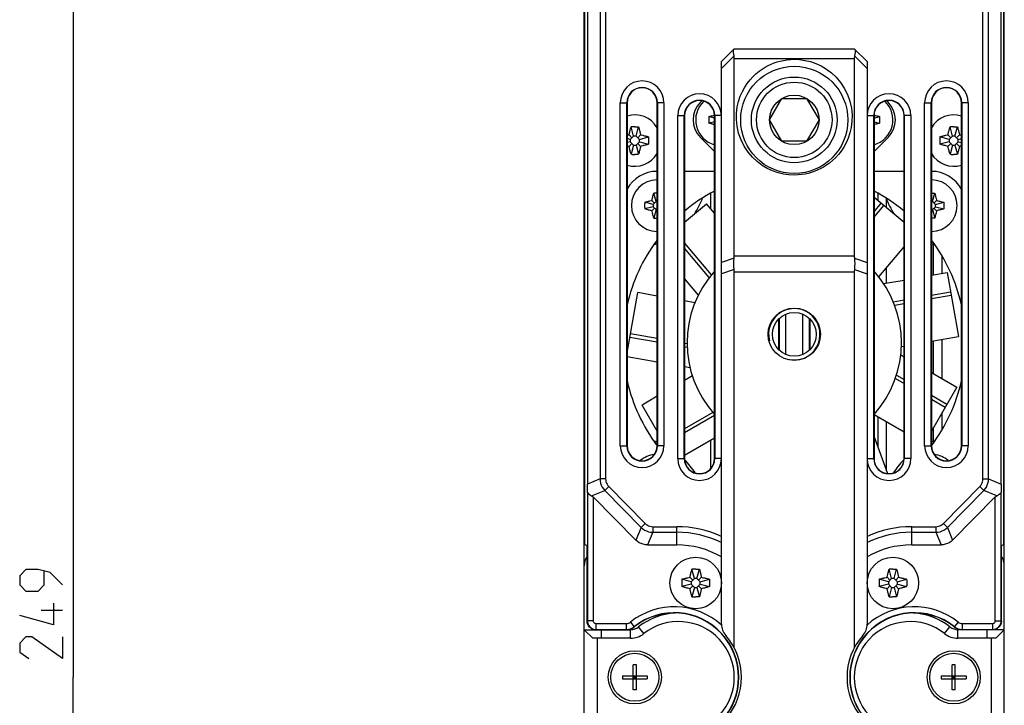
# Model space of a CAD drawing. Extents: x 0 to 420, y 0 to 297.
# Tile 5 of 13: x 46 to 103, y 191 to 231. Entities that reach past the tile are written whole.
import ezdxf

# ---------------------------------------------------------------- set-up
doc = ezdxf.new("R2010")
doc.units = 0
doc.header["$LTSCALE"] = 23.1
doc.layers.get('0').update_dxf_attribs({"linetype": 'CONTINUOUS'})
for name, color, linetype in [('02___PRT_ALL_AXES', 7, 'CONTINUOUS'), ('A_ACHSEN', 7, 'CONTINUOUS'), ('AXES', 7, 'CONTINUOUS'), ('DIM_PILOTEES', 7, 'CONTINUOUS')]:
    doc.layers.add(name, color=color, linetype=linetype)
doc.dimstyles.get("Standard").update_dxf_attribs({"dimtxt": 2.5, "dimasz": 2.5, "dimexe": 1.25, "dimexo": 0.625, "dimtad": 1, "dimcen": 2.5, "dimazin": 3, "dimtfac": 1, "dimtmove": 0, "dimatfit": 3})

# ---------------------------------------------------------------- blocks, each defined once
blk = doc.blocks.new('_FILLED')
at = {"color": 0, "linetype": 'BYBLOCK'}
blk.add_solid([(0, 0), (-1, 0.143), (-1, -0.143)], dxfattribs=at)
blk = doc.blocks.new('*D1')
at = {"layer": 'DIM_PILOTEES', "color": 2, "linetype": 'CONTINUOUS'}
for p, q in [((80.245, 255.174), (47.193, 255.174)), ((49.193, 255.174), (49.193, 192.924)), ((49.193, 130.674), (49.193, 192.924)), ((80.245, 130.674), (47.193, 130.674))]:
    blk.add_line(p, q, dxfattribs=at)
at = {"layer": 'DIM_PILOTEES', "color": 2, "linetype": 'CONTINUOUS', "xscale": 3.5, "yscale": 3.5, "zscale": 3.5}
for p, rotation in [((49.193, 255.174), 90), ((49.193, 130.674), 270)]:
    blk.add_blockref('_FILLED', p, dxfattribs=dict(at, rotation=rotation))

msp = doc.modelspace()

# ---------------------------------------------------------------- linework, layer by layer
at = {"color": 7, "linetype": 'CONTINUOUS'}
for p, q in [((78.995, 200.674), (78.995, 254.424)), ((103.495, 200.674), (103.495, 254.424)), ((79.024, 200.67), (79.024, 254.159)), ((103.466, 200.67), (103.466, 254.159)), ((79.183, 241.045), (79.183, 204.189)), ((79.915, 240.742), (79.915, 204.489)), ((80.243, 240.742), (80.243, 204.489)), ((102.247, 204.489), (102.247, 240.742)), ((102.574, 204.489), (102.574, 240.742)), ((103.306, 204.189), (103.306, 241.045)), ((86.995, 228.824), (87.745, 229.574)), ((87.731, 229.162), (86.995, 228.426)), ((87.745, 229.574), (94.745, 229.574)), ((94.745, 229.574), (95.495, 228.824)), ((94.759, 229.162), (95.495, 228.426)), ((86.995, 196.024), (86.995, 228.824)), ((87.745, 217.485), (87.745, 229.011)), ((87.745, 229.011), (94.745, 229.011)), ((94.745, 229.011), (94.745, 217.485)), ((95.495, 228.824), (95.495, 196.024)), ((81.098, 206.424), (81.098, 226.424)), ((81.098, 226.424), (81.495, 226.424)), ((81.479, 206.424), (81.479, 226.424)), ((81.495, 226.424), (81.495, 206.424)), ((83.245, 206.424), (83.245, 226.424)), ((83.641, 226.424), (83.245, 226.424)), ((83.26, 226.424), (83.26, 206.424)), ((83.641, 226.424), (83.641, 206.424)), ((85.858, 226.537), (85.77, 226.45)), ((89.801, 225.424), (90.523, 226.674)), ((90.523, 226.674), (91.966, 226.674)), ((91.966, 226.674), (92.688, 225.424)), ((96.719, 226.45), (96.632, 226.537)), ((98.848, 206.424), (98.848, 226.424)), ((98.848, 226.424), (99.245, 226.424)), ((99.229, 206.424), (99.229, 226.424)), ((99.245, 226.424), (99.245, 206.424)), ((100.995, 206.424), (100.995, 226.424)), ((101.391, 226.424), (100.995, 226.424)), ((101.01, 226.424), (101.01, 206.424)), ((101.391, 226.424), (101.391, 206.424)), ((84.448, 205.674), (84.448, 225.674)), ((84.448, 225.674), (84.845, 225.674)), ((84.829, 205.674), (84.829, 225.674)), ((84.845, 225.674), (84.845, 205.674)), ((86.595, 225.532), (86.271, 225.618)), ((86.595, 225.317), (86.271, 225.23)), ((86.595, 205.674), (86.595, 225.674)), ((86.991, 225.674), (86.595, 225.674)), ((86.61, 225.674), (86.61, 205.674)), ((90.523, 224.174), (89.801, 225.424)), ((92.688, 225.424), (91.966, 224.174)), ((95.498, 225.674), (95.895, 225.674)), ((95.879, 205.674), (95.879, 225.674)), ((95.895, 225.674), (95.895, 205.674)), ((95.895, 225.532), (96.218, 225.618)), ((95.895, 225.317), (96.218, 225.23)), ((95.989, 225.678), (96.031, 225.668)), ((97.645, 205.674), (97.645, 225.674)), ((98.041, 225.674), (97.645, 225.674)), ((97.66, 225.674), (97.66, 205.674)), ((98.041, 225.674), (98.041, 205.674)), ((81.777, 224.387), (81.608, 224.556)), ((81.874, 224.483), (81.729, 225.023)), ((82.015, 224.483), (82.16, 225.023)), ((82.112, 224.387), (82.282, 224.556)), ((82.282, 224.556), (82.324, 224.547)), ((100.377, 224.387), (100.208, 224.556)), ((100.474, 224.483), (100.329, 225.023)), ((100.615, 224.483), (100.76, 225.023)), ((100.712, 224.387), (100.882, 224.556)), ((100.882, 224.556), (100.924, 224.547)), ((100.924, 224.547), (100.995, 224.53)), ((81.681, 224.29), (81.495, 224.34)), ((81.681, 224.149), (81.495, 224.099)), ((81.777, 224.052), (81.608, 223.882)), ((81.874, 224.483), (81.681, 224.29)), ((81.681, 224.29), (81.681, 224.149)), ((81.681, 224.149), (81.874, 223.955)), ((82.015, 224.483), (81.874, 224.483)), ((82.209, 224.29), (82.015, 224.483)), ((82.015, 223.955), (82.209, 224.149)), ((82.112, 224.052), (82.282, 223.882)), ((82.209, 224.29), (82.748, 224.435)), ((82.209, 224.149), (82.209, 224.29)), ((82.209, 224.149), (82.748, 224.004)), ((85.77, 224.399), (86.595, 223.574)), ((91.966, 224.174), (90.523, 224.174)), ((95.895, 223.574), (96.719, 224.399)), ((100.281, 224.29), (99.741, 224.435)), ((100.281, 224.149), (99.741, 224.004)), ((100.377, 224.052), (100.208, 223.882)), ((100.474, 224.483), (100.281, 224.29)), ((100.281, 224.29), (100.281, 224.149)), ((100.281, 224.149), (100.474, 223.955)), ((100.615, 224.483), (100.474, 224.483)), ((100.809, 224.29), (100.615, 224.483)), ((100.615, 223.955), (100.809, 224.149)), ((100.712, 224.052), (100.882, 223.882)), ((100.809, 224.29), (100.995, 224.34)), ((100.809, 224.149), (100.809, 224.29)), ((100.809, 224.149), (100.995, 224.099)), ((81.566, 223.892), (81.495, 223.909)), ((81.608, 223.882), (81.566, 223.892)), ((81.874, 223.955), (81.729, 223.416)), ((81.874, 223.955), (82.015, 223.955)), ((82.015, 223.955), (82.16, 223.416)), ((100.208, 223.882), (100.166, 223.892)), ((100.474, 223.955), (100.329, 223.416)), ((100.474, 223.955), (100.615, 223.955)), ((100.615, 223.955), (100.76, 223.416)), ((86.595, 222.424), (84.845, 222.424)), ((97.645, 222.424), (95.895, 222.424)), ((83.182, 220.658), (83.051, 221.148)), ((86.37, 220.256), (86.37, 221.153)), ((96.12, 221.153), (96.12, 220.735)), ((99.307, 220.658), (99.439, 221.148)), ((83.011, 220.487), (82.521, 220.618)), ((83.096, 220.573), (82.945, 220.724)), ((83.182, 220.658), (83.011, 220.487)), ((83.245, 220.658), (83.182, 220.658)), ((96.62, 220.316), (96.62, 220.814)), ((99.307, 220.658), (99.245, 220.658)), ((99.479, 220.487), (99.307, 220.658)), ((99.393, 220.573), (99.544, 220.724)), ((99.479, 220.487), (99.968, 220.618)), ((83.011, 220.362), (82.521, 220.23)), ((83.096, 220.276), (82.945, 220.125)), ((83.011, 220.487), (83.011, 220.362)), ((83.011, 220.362), (83.182, 220.19)), ((83.182, 220.19), (83.051, 219.701)), ((83.182, 220.19), (83.245, 220.19)), ((99.245, 220.19), (99.307, 220.19)), ((99.307, 220.19), (99.479, 220.362)), ((99.307, 220.19), (99.439, 219.701)), ((99.393, 220.276), (99.544, 220.125)), ((99.479, 220.362), (99.479, 220.487)), ((99.479, 220.362), (99.968, 220.23)), ((99.37, 216.391), (99.37, 218.167)), ((87.737, 217.362), (86.995, 217.102)), ((94.745, 217.485), (87.745, 217.485)), ((94.752, 217.362), (95.495, 217.102)), ((99.87, 216.479), (99.87, 217.479)), ((87.737, 216.7), (86.995, 216.439)), ((87.745, 194.64), (87.745, 216.548)), ((94.745, 216.548), (87.745, 216.548)), ((94.745, 216.548), (94.745, 194.64)), ((94.752, 216.7), (95.495, 216.439)), ((96.62, 215.906), (96.62, 216.808)), ((90.345, 212.026), (90.345, 213.823)), ((90.36, 213.838), (90.36, 212.011)), ((90.741, 214.094), (90.741, 211.755)), ((91.748, 211.755), (91.748, 214.094)), ((92.129, 212.011), (92.129, 213.838)), ((92.145, 213.823), (92.145, 212.026)), ((99.37, 210.615), (99.37, 212.537)), ((99.87, 210.327), (99.87, 212.626)), ((96.12, 208.109), (96.12, 206.328)), ((99.87, 207.37), (99.87, 208.363)), ((96.62, 204.954), (96.62, 207.821)), ((99.37, 206.682), (99.37, 207.497)), ((81.098, 206.424), (81.495, 206.424)), ((83.641, 206.424), (83.245, 206.424)), ((86.37, 205.092), (86.37, 206.728)), ((98.848, 206.424), (99.245, 206.424)), ((101.391, 206.424), (100.995, 206.424)), ((84.448, 205.674), (84.845, 205.674)), ((86.991, 205.674), (86.595, 205.674)), ((95.498, 205.674), (95.895, 205.674)), ((98.041, 205.674), (97.645, 205.674)), ((79.915, 204.489), (79.183, 204.189)), ((80.243, 204.489), (79.915, 204.489)), ((102.247, 204.489), (102.574, 204.489)), ((102.574, 204.489), (103.306, 204.189)), ((80.422, 204.051), (80.189, 203.822)), ((80.422, 204.051), (82.548, 201.892)), ((99.941, 201.892), (102.067, 204.051)), ((102.067, 204.051), (102.301, 203.822)), ((79.177, 203.705), (79.177, 196.215)), ((79.422, 203.508), (80.189, 203.822)), ((79.422, 203.508), (79.521, 203.452)), ((79.521, 203.452), (79.521, 196.215)), ((79.521, 203.452), (82.008, 200.927)), ((80.189, 203.822), (82.315, 201.662)), ((100.174, 201.662), (102.301, 203.822)), ((100.482, 200.927), (102.968, 203.452)), ((103.067, 203.508), (102.301, 203.822)), ((102.968, 203.452), (103.067, 203.508)), ((102.968, 196.215), (102.968, 203.452)), ((103.313, 196.215), (103.313, 203.705)), ((82.315, 201.662), (82.008, 200.927)), ((82.548, 201.892), (82.315, 201.662)), ((82.993, 201.706), (82.993, 201.379)), ((82.993, 201.706), (84.395, 201.706)), ((84.395, 200.644), (84.395, 201.706)), ((98.095, 200.644), (98.095, 201.706)), ((98.095, 201.706), (99.496, 201.706)), ((99.496, 201.706), (99.496, 201.379)), ((99.941, 201.892), (100.174, 201.662)), ((100.174, 201.662), (100.482, 200.927)), ((78.995, 201.174), (79.024, 201.174)), ((82.993, 201.379), (82.685, 200.644)), ((82.993, 201.379), (84.395, 201.379)), ((98.095, 201.379), (99.496, 201.379)), ((99.496, 201.379), (99.804, 200.644)), ((103.466, 201.174), (103.495, 201.174)), ((78.995, 200.674), (79.024, 200.674)), ((78.995, 185.179), (78.995, 200.67)), ((79.024, 200.67), (79.161, 200.601)), ((79.161, 196.199), (79.161, 200.601)), ((82.685, 200.644), (84.395, 200.644)), ((98.095, 200.644), (99.804, 200.644)), ((103.328, 200.601), (103.466, 200.67)), ((103.328, 196.199), (103.328, 200.601)), ((103.466, 200.674), (103.495, 200.674)), ((103.495, 185.179), (103.495, 200.67)), ((85.327, 198.592), (85.158, 198.761)), ((85.424, 198.688), (85.279, 199.228)), ((85.565, 198.688), (85.71, 199.228)), ((85.662, 198.592), (85.832, 198.761)), ((85.832, 198.761), (85.874, 198.752)), ((96.827, 198.592), (96.658, 198.761)), ((96.924, 198.688), (96.779, 199.228)), ((97.065, 198.688), (97.21, 199.228)), ((97.162, 198.592), (97.332, 198.761)), ((97.332, 198.761), (97.374, 198.752)), ((85.231, 198.495), (84.691, 198.64)), ((85.231, 198.354), (84.691, 198.209)), ((85.327, 198.257), (85.158, 198.087)), ((85.424, 198.688), (85.231, 198.495)), ((85.231, 198.495), (85.231, 198.354)), ((85.231, 198.354), (85.424, 198.16)), ((85.424, 198.16), (85.279, 197.621)), ((85.565, 198.688), (85.424, 198.688)), ((85.424, 198.16), (85.565, 198.16)), ((85.759, 198.495), (85.565, 198.688)), ((85.565, 198.16), (85.759, 198.354)), ((85.565, 198.16), (85.71, 197.621)), ((85.662, 198.257), (85.832, 198.087)), ((85.759, 198.495), (86.298, 198.64)), ((85.759, 198.354), (85.759, 198.495)), ((85.759, 198.354), (86.298, 198.209)), ((96.731, 198.495), (96.191, 198.64)), ((96.731, 198.354), (96.191, 198.209)), ((96.827, 198.257), (96.658, 198.087)), ((96.924, 198.688), (96.731, 198.495)), ((96.731, 198.495), (96.731, 198.354)), ((96.731, 198.354), (96.924, 198.16)), ((96.924, 198.16), (96.779, 197.621)), ((97.065, 198.688), (96.924, 198.688)), ((96.924, 198.16), (97.065, 198.16)), ((97.259, 198.495), (97.065, 198.688)), ((97.065, 198.16), (97.259, 198.354)), ((97.065, 198.16), (97.21, 197.621)), ((97.162, 198.257), (97.332, 198.087)), ((97.259, 198.495), (97.798, 198.64)), ((97.259, 198.354), (97.259, 198.495)), ((97.259, 198.354), (97.798, 198.209)), ((85.158, 198.087), (85.116, 198.097)), ((96.658, 198.087), (96.616, 198.097)), ((79.161, 196.199), (79.177, 196.215)), ((79.521, 196.215), (79.177, 196.215)), ((79.677, 196.059), (79.677, 195.715)), ((79.677, 196.059), (81.447, 196.059)), ((81.447, 196.059), (81.447, 195.699)), ((81.69, 196.144), (81.914, 195.862)), ((82.474, 195.47), (82.164, 195.862)), ((100.015, 195.47), (100.326, 195.862)), ((100.799, 196.144), (100.576, 195.862)), ((101.042, 196.059), (102.813, 196.059)), ((101.042, 196.059), (101.042, 195.699)), ((102.813, 196.059), (102.813, 195.715)), ((102.968, 196.215), (103.313, 196.215)), ((103.313, 196.215), (103.328, 196.199)), ((79.495, 195.199), (78.995, 195.699)), ((78.995, 195.699), (81.697, 195.699)), ((79.661, 195.699), (79.677, 195.715)), ((79.677, 195.715), (81.447, 195.715)), ((79.995, 195.199), (79.995, 195.699)), ((81.697, 195.199), (81.697, 195.699)), ((103.495, 195.699), (100.792, 195.699)), ((100.792, 195.199), (100.792, 195.699)), ((101.042, 195.715), (102.813, 195.715)), ((102.495, 195.199), (102.495, 195.699)), ((102.813, 195.715), (102.829, 195.699)), ((102.995, 195.199), (103.495, 195.699)), ((81.697, 195.199), (79.495, 195.199)), ((102.995, 195.199), (100.792, 195.199)), ((81.854, 192.199), (81.854, 193.649)), ((82.035, 193.649), (81.854, 193.649)), ((82.035, 192.199), (82.035, 193.649)), ((100.635, 193.649), (100.454, 193.649)), ((100.454, 192.199), (100.454, 193.649)), ((100.635, 192.199), (100.635, 193.649)), ((81.22, 193.015), (81.22, 192.834)), ((81.22, 193.015), (82.67, 193.015)), ((81.854, 192.834), (82.035, 193.015)), ((82.035, 192.834), (81.854, 193.015)), ((81.945, 193.015), (81.945, 192.834)), ((82.67, 193.015), (82.67, 192.834)), ((99.82, 193.015), (101.27, 193.015)), ((99.82, 193.015), (99.82, 192.834)), ((100.454, 192.834), (100.635, 193.015)), ((100.635, 192.834), (100.454, 193.015)), ((100.545, 193.015), (100.545, 192.834)), ((101.27, 193.015), (101.27, 192.834)), ((81.22, 192.834), (82.67, 192.834)), ((82.035, 192.924), (81.854, 192.924)), ((99.82, 192.834), (101.27, 192.834)), ((100.635, 192.924), (100.454, 192.924)), ((82.035, 192.199), (81.854, 192.199)), ((100.635, 192.199), (100.454, 192.199))]:
    msp.add_line(p, q, dxfattribs=at)
for points in [[(87.731, 229.162), (87.713, 229.264), (87.702, 229.352), (87.699, 229.426), (87.702, 229.486), (87.713, 229.531), (87.731, 229.56)], [(87.745, 229.011), (87.744, 229.051), (87.741, 229.089), (87.737, 229.126), (87.731, 229.162)], [(94.759, 229.162), (94.753, 229.126), (94.748, 229.089), (94.746, 229.051), (94.745, 229.011)], [(94.759, 229.56), (94.776, 229.531), (94.787, 229.486), (94.791, 229.426), (94.787, 229.352), (94.776, 229.264), (94.759, 229.162)], [(91.245, 222.206), (90.931, 222.219), (90.616, 222.265), (90.299, 222.341), (89.984, 222.45), (89.673, 222.594), (89.371, 222.774), (89.078, 222.993), (88.803, 223.25), (88.551, 223.548), (88.328, 223.883), (88.143, 224.255), (88.001, 224.648), (87.913, 225.051), (87.872, 225.45), (87.879, 225.825), (87.923, 226.178), (87.997, 226.501), (88.097, 226.799), (88.218, 227.073), (88.355, 227.324), (88.505, 227.552), (88.667, 227.759), (88.836, 227.944), (89.01, 228.11), (89.189, 228.257), (89.369, 228.387), (89.549, 228.499), (89.728, 228.596), (89.904, 228.678), (90.079, 228.748), (90.251, 228.807), (90.428, 228.855), (90.612, 228.896), (90.808, 228.927), (91.019, 228.947), (91.245, 228.956)], [(91.245, 228.956), (91.559, 228.942), (91.873, 228.896), (92.19, 228.82), (92.505, 228.711), (92.816, 228.568), (93.119, 228.387), (93.411, 228.169), (93.686, 227.911), (93.939, 227.613), (94.162, 227.278), (94.347, 226.906), (94.488, 226.513), (94.576, 226.11), (94.617, 225.711), (94.611, 225.336), (94.566, 224.983), (94.492, 224.66), (94.392, 224.362), (94.272, 224.088), (94.134, 223.837), (93.984, 223.609), (93.823, 223.402), (93.654, 223.217), (93.479, 223.051), (93.3, 222.904), (93.12, 222.775), (92.94, 222.662), (92.761, 222.566), (92.585, 222.483), (92.411, 222.413), (92.238, 222.355), (92.061, 222.306), (91.877, 222.265), (91.682, 222.234), (91.47, 222.214), (91.245, 222.206)], [(86.454, 225.667), (86.509, 225.681), (86.561, 225.693), (86.592, 225.701)], [(95.897, 225.701), (95.949, 225.688), (95.989, 225.678)], [(86.271, 225.618), (86.269, 225.553), (86.268, 225.489), (86.268, 225.424), (86.268, 225.36), (86.269, 225.295), (86.271, 225.23)], [(86.271, 225.618), (86.335, 225.636), (86.396, 225.652), (86.454, 225.667)], [(86.595, 225.148), (86.541, 225.16), (86.5, 225.17), (86.458, 225.181), (86.414, 225.192), (86.369, 225.204), (86.321, 225.217), (86.271, 225.23)], [(96.218, 225.23), (96.154, 225.213), (96.093, 225.197), (96.035, 225.182), (95.98, 225.168), (95.929, 225.156), (95.895, 225.148)], [(96.031, 225.668), (96.075, 225.657), (96.12, 225.645), (96.168, 225.632), (96.218, 225.618)], [(96.218, 225.618), (96.22, 225.553), (96.221, 225.489), (96.221, 225.424), (96.221, 225.36), (96.22, 225.295), (96.218, 225.23)], [(81.495, 224.53), (81.566, 224.547), (81.608, 224.556)], [(81.608, 224.556), (81.617, 224.596), (81.626, 224.636), (81.636, 224.677), (81.647, 224.719), (81.658, 224.764), (81.67, 224.811), (81.683, 224.86), (81.697, 224.912), (81.713, 224.966), (81.729, 225.023)], [(81.945, 225.027), (81.89, 225.026), (81.836, 225.026), (81.782, 225.024), (81.729, 225.023)], [(81.945, 225.027), (81.999, 225.026), (82.054, 225.026), (82.107, 225.024), (82.16, 225.023)], [(82.16, 225.023), (82.177, 224.966), (82.192, 224.912), (82.206, 224.86), (82.219, 224.811), (82.231, 224.764), (82.243, 224.719), (82.253, 224.677), (82.263, 224.636), (82.273, 224.596), (82.282, 224.556)], [(82.324, 224.547), (82.408, 224.526), (82.451, 224.516), (82.496, 224.504), (82.542, 224.493), (82.59, 224.48), (82.64, 224.466), (82.693, 224.451), (82.748, 224.435)], [(100.082, 224.526), (100.166, 224.547), (100.208, 224.556)], [(100.208, 224.556), (100.217, 224.596), (100.226, 224.636), (100.236, 224.677), (100.247, 224.719), (100.258, 224.764), (100.27, 224.811), (100.283, 224.86), (100.297, 224.912), (100.313, 224.966), (100.329, 225.023)], [(100.545, 225.027), (100.49, 225.026), (100.436, 225.026), (100.382, 225.024), (100.329, 225.023)], [(100.545, 225.027), (100.599, 225.026), (100.654, 225.026), (100.707, 225.024), (100.76, 225.023)], [(100.76, 225.023), (100.777, 224.966), (100.792, 224.912), (100.806, 224.86), (100.819, 224.811), (100.831, 224.764), (100.843, 224.719), (100.853, 224.677), (100.863, 224.636), (100.873, 224.596), (100.882, 224.556)], [(82.748, 224.004), (82.693, 223.988), (82.64, 223.973), (82.589, 223.959), (82.541, 223.946), (82.495, 223.934), (82.451, 223.923), (82.408, 223.912)], [(82.748, 224.435), (82.75, 224.363), (82.752, 224.291), (82.752, 224.219), (82.752, 224.148), (82.75, 224.076), (82.748, 224.004)], [(99.741, 224.435), (99.739, 224.363), (99.738, 224.291), (99.737, 224.219), (99.738, 224.148), (99.739, 224.076), (99.741, 224.004)], [(99.741, 224.435), (99.797, 224.451), (99.85, 224.466), (99.9, 224.48), (99.948, 224.493), (99.994, 224.505), (100.038, 224.516), (100.082, 224.526)], [(100.166, 223.892), (100.081, 223.912), (100.038, 223.923), (99.994, 223.934), (99.948, 223.946), (99.9, 223.959), (99.85, 223.973), (99.797, 223.988), (99.741, 224.004)], [(81.729, 223.416), (81.713, 223.473), (81.697, 223.527), (81.683, 223.579), (81.67, 223.628), (81.658, 223.675), (81.647, 223.719), (81.636, 223.762), (81.626, 223.803), (81.617, 223.843), (81.608, 223.882)], [(81.729, 223.416), (81.782, 223.414), (81.836, 223.413), (81.89, 223.412), (81.945, 223.412)], [(82.16, 223.416), (82.107, 223.414), (82.054, 223.413), (81.999, 223.412), (81.945, 223.412)], [(82.282, 223.882), (82.273, 223.843), (82.263, 223.803), (82.253, 223.762), (82.243, 223.719), (82.231, 223.675), (82.219, 223.628), (82.206, 223.579), (82.192, 223.527), (82.177, 223.473), (82.16, 223.416)], [(82.408, 223.912), (82.323, 223.892), (82.282, 223.882)], [(100.329, 223.416), (100.313, 223.473), (100.297, 223.527), (100.283, 223.579), (100.27, 223.628), (100.258, 223.675), (100.247, 223.719), (100.236, 223.762), (100.226, 223.803), (100.217, 223.843), (100.208, 223.882)], [(100.329, 223.416), (100.382, 223.414), (100.436, 223.413), (100.49, 223.412), (100.545, 223.412)], [(100.76, 223.416), (100.707, 223.414), (100.654, 223.413), (100.599, 223.412), (100.545, 223.412)], [(100.882, 223.882), (100.873, 223.843), (100.863, 223.803), (100.853, 223.762), (100.843, 223.719), (100.831, 223.675), (100.819, 223.628), (100.806, 223.579), (100.792, 223.527), (100.777, 223.473), (100.76, 223.416)], [(100.995, 223.909), (100.923, 223.892), (100.882, 223.882)], [(82.945, 220.724), (82.955, 220.77), (82.966, 220.817), (82.978, 220.866), (82.99, 220.917), (83.003, 220.97), (83.018, 221.026), (83.034, 221.086), (83.051, 221.148)], [(83.245, 221.151), (83.196, 221.151), (83.147, 221.15), (83.099, 221.149), (83.051, 221.148)], [(99.245, 221.151), (99.294, 221.151), (99.342, 221.15), (99.391, 221.149), (99.439, 221.148)], [(99.439, 221.148), (99.464, 221.055), (99.476, 221.01), (99.487, 220.965), (99.498, 220.922), (99.508, 220.88), (99.518, 220.84)], [(82.521, 220.618), (82.519, 220.553), (82.518, 220.489), (82.518, 220.424), (82.518, 220.36), (82.519, 220.295), (82.521, 220.23)], [(82.521, 220.618), (82.614, 220.644), (82.659, 220.656), (82.704, 220.667), (82.747, 220.678), (82.789, 220.688), (82.829, 220.698)], [(82.829, 220.698), (82.908, 220.716), (82.945, 220.724)], [(99.518, 220.84), (99.536, 220.761), (99.544, 220.724)], [(99.544, 220.724), (99.59, 220.714), (99.637, 220.703), (99.686, 220.691), (99.737, 220.679), (99.79, 220.666), (99.847, 220.651), (99.906, 220.635), (99.968, 220.618)], [(99.968, 220.618), (99.97, 220.553), (99.971, 220.489), (99.971, 220.424), (99.971, 220.36), (99.97, 220.295), (99.968, 220.23)], [(82.945, 220.125), (82.9, 220.135), (82.853, 220.146), (82.804, 220.157), (82.752, 220.17), (82.699, 220.183), (82.643, 220.198), (82.583, 220.213), (82.521, 220.23)], [(82.971, 220.009), (82.953, 220.087), (82.945, 220.125)], [(83.051, 219.701), (83.025, 219.794), (83.013, 219.839), (83.002, 219.883), (82.991, 219.926), (82.981, 219.968), (82.971, 220.009)], [(99.544, 220.125), (99.534, 220.079), (99.523, 220.032), (99.512, 219.983), (99.499, 219.932), (99.486, 219.879), (99.471, 219.822), (99.456, 219.763), (99.439, 219.701)], [(99.66, 220.151), (99.582, 220.133), (99.544, 220.125)], [(99.968, 220.23), (99.875, 220.205), (99.83, 220.193), (99.786, 220.182), (99.743, 220.171), (99.701, 220.161), (99.66, 220.151)], [(83.051, 219.701), (83.099, 219.699), (83.147, 219.698), (83.196, 219.698), (83.245, 219.698)], [(99.439, 219.701), (99.39, 219.699), (99.342, 219.698), (99.293, 219.698), (99.245, 219.698)], [(87.737, 216.7), (87.724, 216.874), (87.719, 217.045), (87.724, 217.208), (87.737, 217.362)], [(87.737, 217.362), (87.74, 217.394), (87.743, 217.425), (87.744, 217.455), (87.745, 217.485)], [(94.745, 217.485), (94.745, 217.455), (94.747, 217.425), (94.749, 217.394), (94.752, 217.362)], [(94.752, 217.362), (94.766, 217.208), (94.77, 217.045), (94.766, 216.874), (94.752, 216.7)], [(87.745, 216.548), (87.744, 216.586), (87.743, 216.624), (87.74, 216.662), (87.737, 216.7)], [(94.752, 216.7), (94.749, 216.662), (94.747, 216.624), (94.745, 216.586), (94.745, 216.548)], [(79.915, 204.489), (79.925, 204.366), (79.949, 204.246), (79.989, 204.129), (80.042, 204.019), (80.109, 203.916), (80.189, 203.822)], [(80.243, 204.489), (80.248, 204.407), (80.263, 204.329), (80.289, 204.252), (80.324, 204.18), (80.369, 204.113), (80.422, 204.051)], [(102.067, 204.051), (102.121, 204.113), (102.165, 204.18), (102.2, 204.253), (102.226, 204.329), (102.241, 204.408), (102.247, 204.489)], [(102.301, 203.822), (102.38, 203.916), (102.447, 204.019), (102.501, 204.13), (102.54, 204.246), (102.565, 204.366), (102.574, 204.489)], [(79.177, 203.705), (79.178, 203.76), (79.179, 203.816), (79.18, 203.874), (79.181, 203.934), (79.182, 203.997), (79.182, 204.061), (79.183, 204.125), (79.183, 204.189)], [(103.306, 204.189), (103.307, 204.125), (103.307, 204.061), (103.307, 203.997), (103.308, 203.934), (103.309, 203.874), (103.31, 203.816), (103.311, 203.76), (103.313, 203.705)], [(79.177, 203.705), (79.23, 203.648), (79.289, 203.597), (79.353, 203.55), (79.422, 203.508)], [(103.067, 203.508), (103.136, 203.55), (103.2, 203.597), (103.259, 203.649), (103.313, 203.705)], [(82.315, 201.662), (82.41, 201.58), (82.515, 201.51), (82.627, 201.455), (82.745, 201.414), (82.868, 201.388), (82.993, 201.379)], [(82.548, 201.892), (82.611, 201.837), (82.679, 201.791), (82.752, 201.754), (82.83, 201.727), (82.91, 201.711), (82.993, 201.706)], [(99.496, 201.706), (99.58, 201.712), (99.66, 201.728), (99.738, 201.754), (99.811, 201.791), (99.879, 201.837), (99.941, 201.892)], [(99.496, 201.379), (99.622, 201.388), (99.745, 201.414), (99.863, 201.455), (99.975, 201.511), (100.079, 201.58), (100.174, 201.662)], [(82.685, 200.644), (82.558, 200.652), (82.436, 200.677), (82.318, 200.717), (82.206, 200.773), (82.103, 200.843), (82.008, 200.927)], [(100.482, 200.927), (100.387, 200.843), (100.283, 200.773), (100.172, 200.717), (100.053, 200.677), (99.931, 200.652), (99.804, 200.644)], [(84.691, 198.64), (84.747, 198.656), (84.8, 198.671), (84.85, 198.685), (84.898, 198.698), (84.944, 198.71), (84.988, 198.721), (85.032, 198.731)], [(85.032, 198.731), (85.116, 198.752), (85.158, 198.761)], [(85.158, 198.761), (85.167, 198.801), (85.176, 198.841), (85.186, 198.882), (85.197, 198.924), (85.208, 198.969), (85.22, 199.016), (85.233, 199.065), (85.247, 199.117), (85.263, 199.171), (85.279, 199.228)], [(85.495, 199.232), (85.44, 199.231), (85.386, 199.231), (85.332, 199.229), (85.279, 199.228)], [(85.495, 199.232), (85.549, 199.231), (85.604, 199.231), (85.657, 199.229), (85.71, 199.228)], [(85.71, 199.228), (85.727, 199.171), (85.742, 199.117), (85.756, 199.065), (85.769, 199.016), (85.781, 198.969), (85.793, 198.924), (85.803, 198.882), (85.813, 198.841), (85.823, 198.801), (85.832, 198.761)], [(85.874, 198.752), (85.958, 198.731), (86.001, 198.721), (86.046, 198.709), (86.092, 198.698), (86.14, 198.685), (86.19, 198.671), (86.243, 198.656), (86.298, 198.64)], [(96.191, 198.64), (96.247, 198.656), (96.3, 198.671), (96.35, 198.685), (96.398, 198.698), (96.444, 198.71), (96.488, 198.721), (96.532, 198.731)], [(96.532, 198.731), (96.616, 198.752), (96.658, 198.761)], [(96.658, 198.761), (96.667, 198.801), (96.676, 198.841), (96.686, 198.882), (96.697, 198.924), (96.708, 198.969), (96.72, 199.016), (96.733, 199.065), (96.747, 199.117), (96.763, 199.171), (96.779, 199.228)], [(96.995, 199.232), (96.94, 199.231), (96.886, 199.231), (96.832, 199.229), (96.779, 199.228)], [(96.995, 199.232), (97.049, 199.231), (97.104, 199.231), (97.157, 199.229), (97.21, 199.228)], [(97.21, 199.228), (97.227, 199.171), (97.242, 199.117), (97.256, 199.065), (97.269, 199.016), (97.281, 198.969), (97.293, 198.924), (97.303, 198.882), (97.313, 198.841), (97.323, 198.801), (97.332, 198.761)], [(97.374, 198.752), (97.458, 198.731), (97.501, 198.721), (97.546, 198.709), (97.592, 198.698), (97.64, 198.685), (97.69, 198.671), (97.743, 198.656), (97.798, 198.64)], [(84.691, 198.64), (84.689, 198.568), (84.688, 198.496), (84.687, 198.424), (84.688, 198.353), (84.689, 198.281), (84.691, 198.209)], [(85.116, 198.097), (85.031, 198.117), (84.988, 198.128), (84.944, 198.139), (84.898, 198.151), (84.85, 198.164), (84.8, 198.178), (84.747, 198.193), (84.691, 198.209)], [(86.298, 198.209), (86.243, 198.193), (86.19, 198.178), (86.139, 198.164), (86.091, 198.151), (86.045, 198.139), (86.001, 198.128), (85.958, 198.117)], [(86.298, 198.64), (86.3, 198.568), (86.302, 198.496), (86.302, 198.424), (86.302, 198.353), (86.3, 198.281), (86.298, 198.209)], [(96.191, 198.64), (96.189, 198.568), (96.188, 198.496), (96.187, 198.424), (96.188, 198.353), (96.189, 198.281), (96.191, 198.209)], [(96.616, 198.097), (96.531, 198.117), (96.488, 198.128), (96.444, 198.139), (96.398, 198.151), (96.35, 198.164), (96.3, 198.178), (96.247, 198.193), (96.191, 198.209)], [(97.798, 198.209), (97.743, 198.193), (97.69, 198.178), (97.639, 198.164), (97.591, 198.151), (97.545, 198.139), (97.501, 198.128), (97.458, 198.117)], [(97.798, 198.64), (97.8, 198.568), (97.802, 198.496), (97.802, 198.424), (97.802, 198.353), (97.8, 198.281), (97.798, 198.209)], [(85.279, 197.621), (85.263, 197.678), (85.247, 197.732), (85.233, 197.784), (85.22, 197.833), (85.208, 197.88), (85.197, 197.924), (85.186, 197.967), (85.176, 198.008), (85.167, 198.048), (85.158, 198.087)], [(85.279, 197.621), (85.332, 197.619), (85.386, 197.618), (85.44, 197.617), (85.495, 197.617)], [(85.71, 197.621), (85.657, 197.619), (85.604, 197.618), (85.549, 197.617), (85.495, 197.617)], [(85.832, 198.087), (85.823, 198.048), (85.813, 198.008), (85.803, 197.967), (85.793, 197.924), (85.781, 197.88), (85.769, 197.833), (85.756, 197.784), (85.742, 197.732), (85.727, 197.678), (85.71, 197.621)], [(85.958, 198.117), (85.873, 198.097), (85.832, 198.087)], [(96.779, 197.621), (96.763, 197.678), (96.747, 197.732), (96.733, 197.784), (96.72, 197.833), (96.708, 197.88), (96.697, 197.924), (96.686, 197.967), (96.676, 198.008), (96.667, 198.048), (96.658, 198.087)], [(96.779, 197.621), (96.832, 197.619), (96.886, 197.618), (96.94, 197.617), (96.995, 197.617)], [(97.21, 197.621), (97.157, 197.619), (97.104, 197.618), (97.049, 197.617), (96.995, 197.617)], [(97.332, 198.087), (97.323, 198.048), (97.313, 198.008), (97.303, 197.967), (97.293, 197.924), (97.281, 197.88), (97.269, 197.833), (97.256, 197.784), (97.242, 197.732), (97.227, 197.678), (97.21, 197.621)], [(97.458, 198.117), (97.373, 198.097), (97.332, 198.087)], [(79.661, 195.699), (79.561, 195.71), (79.469, 195.737), (79.383, 195.784), (79.307, 195.846), (79.245, 195.922), (79.199, 196.008), (79.171, 196.1), (79.161, 196.199)], [(79.177, 196.215), (79.187, 196.117), (79.215, 196.023), (79.262, 195.937), (79.324, 195.861), (79.4, 195.799), (79.486, 195.753), (79.579, 195.725), (79.677, 195.715)], [(79.521, 196.215), (79.524, 196.184), (79.533, 196.155), (79.547, 196.128), (79.567, 196.105), (79.59, 196.086), (79.617, 196.071), (79.646, 196.063), (79.677, 196.059)], [(102.813, 196.059), (102.844, 196.063), (102.872, 196.071), (102.899, 196.086), (102.923, 196.105), (102.942, 196.129), (102.957, 196.156), (102.965, 196.184), (102.968, 196.215)], [(102.813, 195.715), (102.91, 195.725), (103.004, 195.753), (103.09, 195.8), (103.166, 195.862), (103.228, 195.938), (103.274, 196.024), (103.303, 196.118), (103.313, 196.215)], [(103.328, 196.199), (103.318, 196.1), (103.29, 196.008), (103.244, 195.922), (103.182, 195.846), (103.106, 195.784), (103.02, 195.737), (102.928, 195.71), (102.829, 195.699)]]:
    msp.add_lwpolyline(points, dxfattribs=at)
for centre, radius in [((91.245, 225.424), 3.125), ((91.245, 225.424), 2.5), ((91.245, 225.424), 2.2), ((91.245, 225.424), 1.443), ((91.245, 212.924), 1.525), ((91.245, 212.924), 1.275), ((85.495, 198.424), 1.5), ((96.995, 198.424), 1.5), ((81.945, 192.924), 1.55), ((100.545, 192.924), 1.55)]:
    msp.add_circle(centre, radius, dxfattribs=at)
for centre, radius, start, end in [((82.37, 226.424), 1.272, 0, 180), ((100.12, 226.424), 1.272, 0, 180), ((82.37, 226.424), 0.89, 0, 180), ((82.37, 226.424), 0.875, 0, 180), ((85.72, 225.674), 1.272, 0, 180), ((96.77, 225.674), 1.272, 0, 180), ((100.12, 226.424), 0.89, 0, 180), ((100.12, 226.424), 0.875, 0, 180), ((85.72, 225.674), 0.89, 0, 180), ((85.72, 225.674), 0.875, 0, 180), ((86.795, 225.424), 1.45, 135, 225), ((86.995, 225.424), 1.5, 133.52396, 254.5218), ((96.77, 225.674), 0.89, 0, 180), ((96.77, 225.674), 0.875, 0, 180), ((95.495, 225.424), 1.5, 285.4782, 46.47604), ((95.694, 225.424), 1.45, 315, 45), ((81.945, 224.219), 1.5, 29.92135, 107.4613), ((100.545, 224.219), 1.5, 72.5387, 150.07865), ((81.945, 224.219), 1.5, 252.5387, 330.07865), ((100.545, 224.219), 1.5, 209.92135, 287.4613), ((83.245, 220.424), 2, 90, 151.22124), ((99.245, 220.424), 2, 28.77876, 90), ((83.245, 220.424), 1.5, 90, 270), ((99.245, 220.424), 1.5, 270, 90), ((91.245, 212.424), 10, 117.71732, 129.81665), ((91.245, 212.424), 10, 50.18335, 62.28268), ((81.67, 222.424), 4.5, 326.43519, 339.82183), ((100.82, 222.424), 4.5, 200.17817, 213.56481), ((91.245, 212.424), 10, 143.16204, 167.16143), ((91.245, 212.424), 10, 12.83857, 36.83796), ((81.67, 222.424), 4.5, 287.69062, 290.50552), ((100.82, 222.424), 4.5, 249.49448, 252.30938), ((91.245, 212.424), 6.25, 138.11291, 221.88709), ((91.245, 212.424), 6.25, 318.11291, 41.88709), ((91.245, 212.424), 10, 192.83857, 216.86883), ((91.245, 212.424), 10, 323.13117, 347.16143), ((82.37, 206.424), 1.272, 180, 360), ((82.37, 206.424), 0.89, 180, 360), ((82.37, 206.424), 0.875, 180, 360), ((81.67, 202.424), 4.5, 69.49448, 72.30938), ((100.12, 206.424), 1.272, 180, 360), ((100.12, 206.424), 0.89, 180, 360), ((100.82, 202.424), 4.5, 107.69062, 110.50552), ((100.12, 206.424), 0.875, 180, 360), ((83.245, 204.424), 1.5, 96.45932, 130.82587), ((85.72, 205.674), 1.272, 180, 360), ((85.72, 205.674), 0.89, 180, 360), ((85.72, 205.674), 0.875, 180, 360), ((81.67, 202.424), 4.5, 32.49702, 44.9793), ((96.77, 205.674), 1.272, 180, 360), ((96.77, 205.674), 0.89, 180, 360), ((96.77, 205.674), 0.875, 180, 360), ((100.82, 202.424), 4.5, 135.0207, 147.50298), ((99.245, 204.424), 1.5, 49.17413, 83.54068), ((84.395, 195.424), 6.282, 65.5174, 90), ((98.095, 195.424), 6.282, 90, 114.4826), ((84.395, 195.424), 5.954, 64.104, 90), ((98.095, 195.424), 5.954, 90, 115.896), ((84.395, 195.424), 5.219, 60.10247, 90), ((98.095, 195.424), 5.219, 90, 119.89753), ((79.995, 199.424), 1, 146.57569, 180), ((102.495, 199.424), 1, 0, 33.50673), ((84.245, 192.924), 4.11, 47.8458, 128.43321), ((98.245, 192.924), 4.11, 51.56679, 132.15421), ((84.245, 192.924), 3.766, 231.56679, 128.43321), ((84.245, 192.924), 3.75, 231.56679, 128.43321), ((84.495, 192.924), 3.75, 93.14769, 128.43321), ((98.245, 192.924), 3.766, 51.56679, 308.43321), ((98.245, 192.924), 3.75, 51.56679, 308.43321), ((97.995, 192.924), 3.75, 51.56679, 86.85232), ((81.447, 196.449), 0.39, 270, 308.43321), ((81.447, 196.449), 0.734, 270, 308.43321), ((81.447, 196.449), 0.75, 270, 308.43321), ((81.697, 196.449), 0.75, 270, 308.43321), ((84.495, 192.924), 3.25, 231.56679, 128.43321), ((87.995, 196.024), 1, 180, 221.5253), ((97.995, 192.924), 3.25, 51.56679, 308.43321), ((94.495, 196.024), 1, 318.4747, 360), ((100.792, 196.449), 0.75, 231.56679, 270), ((101.042, 196.449), 0.75, 231.56679, 270), ((101.042, 196.449), 0.734, 231.56679, 270), ((101.042, 196.449), 0.39, 231.56679, 270), ((81.697, 196.449), 1.25, 270, 308.43321), ((84.495, 192.924), 3.675, 318.4747, 41.5253), ((97.995, 192.924), 3.675, 138.4747, 221.5253), ((100.792, 196.449), 1.25, 231.56679, 270)]:
    msp.add_arc(centre, radius, start, end, dxfattribs=at)
at = {"color": 2, "linetype": 'CONTINUOUS'}
msp.add_arc((91.245, 212.924), 1.5, 255, 195, dxfattribs=at)
at = {"layer": '02___PRT_ALL_AXES', "color": 7, "linetype": 'CONTINUOUS'}
for p, q in [((79.745, 195.199), (79.745, 190.649)), ((102.745, 190.649), (102.745, 195.199))]:
    msp.add_line(p, q, dxfattribs=at)
at = {"layer": 'A_ACHSEN', "color": 7, "linetype": 'CONTINUOUS'}
for centre in [(81.945, 192.924), (100.545, 192.924)]:
    msp.add_circle(centre, 1.4, dxfattribs=at)
at = {"layer": 'AXES', "color": 7, "linetype": 'CONTINUOUS'}
for p, q in [((84.845, 219.456), (86.134, 220.537)), ((86.595, 219.988), (86.134, 220.537)), ((95.895, 220.924), (97.645, 219.456)), ((95.895, 220.069), (96.316, 220.571)), ((95.895, 219.753), (96.471, 220.44)), ((86.416, 216.393), (84.845, 218.265)), ((83.226, 218.098), (83.245, 218.113)), ((83.245, 218.076), (83.226, 218.098)), ((86.287, 216.23), (84.845, 217.949)), ((96.17, 216.272), (97.645, 218.03)), ((99.245, 216.369), (100.167, 216.532)), ((100.167, 216.532), (100.826, 212.794)), ((85.65, 215.21), (84.845, 216.169)), ((96.454, 215.877), (97.645, 216.087)), ((81.495, 211.838), (82.115, 215.354)), ((83.245, 215.155), (82.115, 215.354)), ((99.245, 215.207), (100.366, 215.405)), ((85.45, 214.766), (84.845, 214.872)), ((97.019, 214.815), (97.645, 214.925)), ((99.245, 215.001), (100.401, 215.205)), ((97.096, 214.622), (97.645, 214.719)), ((83.245, 212.462), (81.654, 212.743)), ((83.245, 212.669), (81.69, 212.943)), ((99.245, 212.515), (100.826, 212.794)), ((84.995, 212.36), (84.845, 212.387)), ((85.001, 212.153), (84.845, 212.18)), ((97.491, 212.206), (97.645, 212.233)), ((83.245, 211.301), (81.495, 211.609)), ((97.455, 211.721), (97.645, 211.611)), ((85.168, 210.962), (84.845, 211.019)), ((85.301, 210.493), (84.845, 210.23)), ((97.139, 210.347), (97.645, 210.055)), ((97.205, 210.544), (97.645, 210.29)), ((99.245, 210.687), (100.72, 209.836)), ((100.72, 209.836), (99.245, 207.281)), ((83.245, 209.306), (82.368, 208.8)), ((99.245, 209.366), (100.148, 208.845)), ((99.245, 209.132), (100.046, 208.669)), ((83.245, 207.281), (82.368, 208.8)), ((86.498, 208.358), (84.845, 207.403)), ((86.595, 208.179), (84.845, 207.169)), ((95.895, 208.239), (97.645, 207.229)), ((86.595, 206.858), (84.845, 205.847)), ((95.895, 206.946), (96.673, 204.808))]:
    msp.add_line(p, q, dxfattribs=at)
at = {"layer": 'DIM_PILOTEES', "color": 2, "linetype": 'CONTINUOUS'}
msp.add_line((48.568, 196.824), (47.318, 196.824), dxfattribs=at)
for points in [[(48.568, 198.312), (47.854, 199.027), (47.139, 199.205), (46.425, 199.205), (46.068, 198.848), (46.068, 198.312), (46.425, 197.955), (47.139, 197.955), (47.497, 198.312), (47.497, 199.086)], [(48.032, 197.241), (48.032, 195.991), (46.068, 196.527)], [(48.568, 195.277), (48.568, 194.027), (46.782, 195.277), (46.425, 195.277), (46.068, 194.92), (46.068, 194.384), (46.604, 194.027)]]:
    msp.add_lwpolyline(points, dxfattribs=at)

# ---------------------------------------------------------------- dimensions: what is measured, and where the dimension line sits
dim = msp.add_linear_dim(base=(49.193, 130.674), p1=(80.245, 255.174), p2=(80.245, 130.674), angle=270, dimstyle='Standard', dxfattribs=at)
dim.commit()
dim.dimension.update_dxf_attribs({"geometry": '*D1', "text_midpoint": (49.193, 194.027), "dimtype": 128})

doc.saveas('drawing.dxf')
